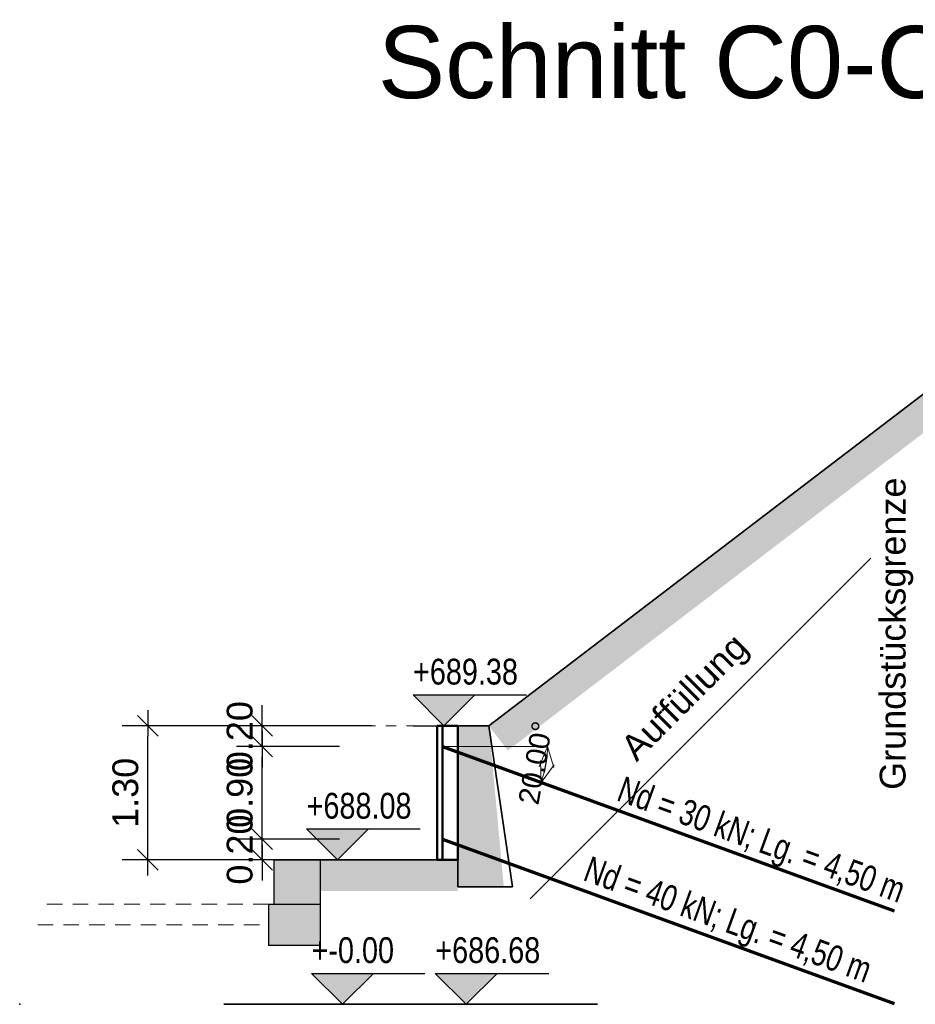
# Model space of a CAD drawing. Header units: metres. Extents: x 0 to 118, y 1 to 83.
# Tile 1 of 36: x 0 to 9, y 7 to 16. Entities that reach past the tile are written whole.
import ezdxf

# ---------------------------------------------------------------- set-up
doc = ezdxf.new("R2010")
doc.units = ezdxf.units.M
for name, pattern in [('DURCHG', [0]), ('GESTR2', [0.25, 0.15, -0.1]), ('PUNKTE', [0.15, 0.05, -0.1])]:
    doc.linetypes.add(name, pattern=pattern)
for name, color, linetype in [('Bestand', 7, 'Continuous'), ('Bodenprofil', 7, 'Continuous'), ('Gel_nde', 7, 'Continuous'), ('GEOMETRIE', 7, 'Continuous'), ('Grundst_cksgrenze', 7, 'Continuous'), ('Landschaftsarchitektur', 7, 'Continuous'), ('MAKET', 7, 'Continuous'), ('N_gel', 7, 'Continuous'), ('Spritzbetonwand', 7, 'Continuous'), ('TEXTE', 7, 'Continuous')]:
    doc.layers.add(name, color=color, linetype=linetype)
doc.styles.add('Arial', font='arial.ttf')
doc.dimstyles.new('ISBPFEIL06E', dxfattribs={"dimtxt": 0.2, "dimasz": 0.1, "dimexe": 0.15, "dimexo": 1.1, "dimgap": 0, "dimtad": 1, "dimzin": 0, "dimdsep": 46, "dimtxsty": 'Arial', "dimblk": 'ID60', "dimblk1": 'ID60', "dimblk2": 'ID60', "dimsah": 1, "dimcen": 0.09, "dimse1": 1, "dimse2": 1, "dimclrd": 7, "dimclre": 7, "dimclrt": 7, "dimazin": 0, "dimtfac": 1, "dimtdec": 4, "dimtix": 1, "dimtmove": 2, "dimatfit": 3, "dimfxl": 1, "dimtvp": 0.005, "dimtolj": 1, "dimtzin": 0, "dimarcsym": 0})
doc.dimstyles.new('ISBSTRICH4E', dxfattribs={"dimtxt": 0.25, "dimasz": 0.1, "dimexe": 0.25, "dimexo": 1, "dimgap": 0.09, "dimtad": 1, "dimzin": 0, "dimdsep": 46, "dimtxsty": 'Arial', "dimblk": 'ID4', "dimblk1": 'ID4', "dimblk2": 'ID4', "dimsah": 1, "dimcen": 0.09, "dimdle": 0.15, "dimclrd": 7, "dimclre": 7, "dimclrt": 7, "dimazin": 0, "dimtfac": 1, "dimtdec": 4, "dimtix": 1, "dimtmove": 2, "dimatfit": 3, "dimfxl": 1, "dimtvp": 0.004, "dimtolj": 1, "dimtzin": 0, "dimarcsym": 0})

# ---------------------------------------------------------------- blocks, each defined once
blk = doc.blocks.new('DIM137')
at = {"layer": 'MAKET', "color": 7, "linetype": 'DURCHG', "lineweight": 25}
for p, q in [((3.2046, 6.8265), (2.9046, 7.1265)), ((2.9046, 7.1265), (4.0046, 7.1265)), ((3.5046, 7.1265), (3.2046, 6.8265)), ((2.9046, 6.8265), (3.5046, 6.8265))]:
    blk.add_line(p, q, dxfattribs=at)
at = {"layer": 'MAKET', "color": 4}
blk.add_point((2.712, 6.8265), dxfattribs=at)
blk = doc.blocks.new('DIM138')
at = {"layer": 'MAKET', "color": 7, "style": 'Arial', "width": 0.8}
blk.add_text('+-0.00', height=0.25, dxfattribs=at).set_placement((2.9046, 7.2265))
blk = doc.blocks.new('DIM139')
at = {"layer": 'MAKET', "color": 7, "linetype": 'DURCHG', "lineweight": 18}
for p, q in [((9.7122, 7.9645), (9.5122, 8.1645)), ((9.5122, 8.1645), (10.3122, 8.1645)), ((9.9122, 8.1645), (9.7122, 7.9645)), ((9.5122, 7.9645), (9.9122, 7.9645))]:
    blk.add_line(p, q, dxfattribs=at)
at = {"layer": 'MAKET', "color": 4}
blk.add_point((5.8036, 7.9645), dxfattribs=at)
blk = doc.blocks.new('ID60')
at = {"color": 7, "linetype": 'DURCHG', "lineweight": 18}
for p, q in [((-2, 0.7), (0, 0)), ((0, 0), (-2, -0.7)), ((0, 0), (-1, 0))]:
    blk.add_line(p, q, dxfattribs=at)
blk = doc.blocks.new('*D146')
at = {"layer": 'Defpoints', "color": 0}
for p in [(4.1743, 9.3265), (5.1932, 9.3265), (5.1657, 9.0915), (5.1318, 8.978)]:
    blk.add_point(p, dxfattribs=at)
at = {"layer": 'N_gel', "color": 7, "lineweight": -2}
blk.add_arc((4.1743, 9.3265), 1.0189, 345.62549, 354.37451, dxfattribs=at)
at = {"layer": 'N_gel', "color": 7, "lineweight": -2, "xscale": 0.1, "yscale": 0.1, "zscale": 0.1}
for p, rotation in [((5.1932, 9.3265), 87.1872558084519), ((5.1318, 8.978), 252.812744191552)]:
    blk.add_blockref('ID60', p, dxfattribs=dict(at, rotation=rotation))
at = {"layer": 'N_gel', "color": 7, "insert": (5.0772, 9.1673), "char_height": 0.2, "attachment_point": 5, "rotation": 80, "style": 'Arial'}
blk.add_mtext('\\A1;20.00%%d', dxfattribs=at)
blk = doc.blocks.new('DIM142')
at = {"layer": 'MAKET', "color": 7, "linetype": 'DURCHG', "lineweight": 25}
for p, q in [((4.4048, 6.8265), (4.1048, 7.1265)), ((4.1048, 7.1265), (5.2048, 7.1265)), ((4.7048, 7.1265), (4.4048, 6.8265)), ((4.1048, 6.8265), (4.7048, 6.8265))]:
    blk.add_line(p, q, dxfattribs=at)
at = {"layer": 'MAKET', "color": 4}
for p in [(9.9417, 12.9765), (4.6244, 9.5265), (3.6597, 8.2265), (0.0745, 6.8265)]:
    blk.add_point(p, dxfattribs=at)
blk = doc.blocks.new('DIM143')
at = {"layer": 'MAKET', "color": 7, "linetype": 'DURCHG', "lineweight": 25}
for p, q in [((3.1566, 8.2265), (2.8566, 8.5265)), ((2.8566, 8.5265), (3.9566, 8.5265)), ((3.4566, 8.5265), (3.1566, 8.2265)), ((2.8566, 8.2265), (3.4566, 8.2265))]:
    blk.add_line(p, q, dxfattribs=at)
at = {"layer": 'MAKET', "color": 7, "style": 'Arial', "width": 0.8}
blk.add_text('+686.68', height=0.25, dxfattribs=at).set_placement((4.1048, 7.2265))
blk = doc.blocks.new('DIM144')
at = {"layer": 'MAKET', "color": 7, "linetype": 'DURCHG', "lineweight": 25}
for p, q in [((4.1887, 9.5265), (3.8887, 9.8265)), ((3.8887, 9.8265), (4.9887, 9.8265)), ((4.4887, 9.8265), (4.1887, 9.5265)), ((3.8887, 9.5265), (4.4887, 9.5265))]:
    blk.add_line(p, q, dxfattribs=at)
at = {"layer": 'MAKET', "color": 7, "style": 'Arial', "width": 0.8}
blk.add_text('+688.08', height=0.25, dxfattribs=at).set_placement((2.8566, 8.6265))
blk = doc.blocks.new('DIM145')
at = {"layer": 'MAKET', "color": 7, "linetype": 'DURCHG', "lineweight": 25}
for p, q in [((9.4696, 12.9765), (9.1696, 13.2765)), ((9.1696, 13.2765), (10.2696, 13.2765)), ((9.7696, 13.2765), (9.4696, 12.9765)), ((9.1696, 12.9765), (9.7696, 12.9765))]:
    blk.add_line(p, q, dxfattribs=at)
at = {"layer": 'MAKET', "color": 7, "style": 'Arial', "width": 0.8}
blk.add_text('+689.38', height=0.25, dxfattribs=at).set_placement((3.8887, 9.9265))
blk = doc.blocks.new('ID4')
at = {"color": 7, "linetype": 'DURCHG', "lineweight": 25}
for p, q in [((-1, -1), (1, 1)), ((1.5, 0), (-1, 0))]:
    blk.add_line(p, q, dxfattribs=at)
blk = doc.blocks.new('*D164')
at = {"layer": 'Defpoints', "color": 0}
for p in [(2.4268, 9.5265), (4.1887, 9.5265), (4.1743, 9.3265)]:
    blk.add_point(p, dxfattribs=at)
at = {"layer": 'MAKET', "color": 7, "lineweight": -2}
for p, q in [((2.4268, 9.6265), (2.4268, 9.7265)), ((3.1887, 9.5265), (2.1768, 9.5265)), ((2.4268, 9.3265), (2.4268, 9.5265)), ((3.1743, 9.3265), (2.1768, 9.3265)), ((2.4268, 9.2265), (2.4268, 9.1265))]:
    blk.add_line(p, q, dxfattribs=at)
at = {"layer": 'MAKET', "color": 7, "lineweight": -2, "xscale": 0.1, "yscale": 0.1, "zscale": 0.1}
for p, rotation in [((2.4268, 9.5265), 270), ((2.4268, 9.3265), 90)]:
    blk.add_blockref('ID4', p, dxfattribs=dict(at, rotation=rotation))
at = {"layer": 'MAKET', "color": 7, "insert": (2.2091, 9.4265), "char_height": 0.25, "attachment_point": 5, "rotation": 90, "style": 'Arial'}
blk.add_mtext('\\A1;0.20', dxfattribs=at)
blk = doc.blocks.new('*D165')
at = {"layer": 'Defpoints', "color": 0}
for p in [(2.4268, 9.3265), (4.1743, 9.3265), (4.1743, 8.4265)]:
    blk.add_point(p, dxfattribs=at)
at = {"layer": 'MAKET', "color": 7, "lineweight": -2}
for p, q in [((3.1743, 9.3265), (2.1768, 9.3265)), ((2.4268, 8.5265), (2.4268, 9.2265)), ((3.1743, 8.4265), (2.1768, 8.4265))]:
    blk.add_line(p, q, dxfattribs=at)
at = {"layer": 'MAKET', "color": 7, "lineweight": -2, "xscale": 0.1, "yscale": 0.1, "zscale": 0.1}
for p, rotation in [((2.4268, 9.3265), 90), ((2.4268, 8.4265), 270)]:
    blk.add_blockref('ID4', p, dxfattribs=dict(at, rotation=rotation))
at = {"layer": 'MAKET', "color": 7, "insert": (2.2091, 8.8765), "char_height": 0.25, "attachment_point": 5, "rotation": 90, "style": 'Arial'}
blk.add_mtext('\\A1;0.90', dxfattribs=at)
blk = doc.blocks.new('*D166')
at = {"layer": 'Defpoints', "color": 0}
for p in [(2.4268, 8.4265), (4.1743, 8.4265), (4.1243, 8.2265)]:
    blk.add_point(p, dxfattribs=at)
at = {"layer": 'MAKET', "color": 7, "lineweight": -2}
for p, q in [((2.4268, 8.5265), (2.4268, 8.6265)), ((3.1743, 8.4265), (2.1768, 8.4265)), ((2.4268, 8.2265), (2.4268, 8.4265)), ((3.1243, 8.2265), (2.1768, 8.2265)), ((2.4268, 8.1265), (2.4268, 8.0265))]:
    blk.add_line(p, q, dxfattribs=at)
at = {"layer": 'MAKET', "color": 7, "lineweight": -2, "xscale": 0.1, "yscale": 0.1, "zscale": 0.1}
for p, rotation in [((2.4268, 8.4265), 270), ((2.4268, 8.2265), 90)]:
    blk.add_blockref('ID4', p, dxfattribs=dict(at, rotation=rotation))
at = {"layer": 'MAKET', "color": 7, "insert": (2.2091, 8.3265), "char_height": 0.25, "attachment_point": 5, "rotation": 90, "style": 'Arial'}
blk.add_mtext('\\A1;0.20', dxfattribs=at)
blk = doc.blocks.new('*D167')
at = {"layer": 'Defpoints', "color": 0}
for p in [(1.318, 9.5265), (4.4887, 9.5265), (4.1243, 8.2265)]:
    blk.add_point(p, dxfattribs=at)
at = {"layer": 'MAKET', "color": 7, "lineweight": -2}
for p, q in [((3.4887, 9.5265), (1.068, 9.5265)), ((1.318, 8.3265), (1.318, 9.4265)), ((3.1243, 8.2265), (1.068, 8.2265))]:
    blk.add_line(p, q, dxfattribs=at)
at = {"layer": 'MAKET', "color": 7, "lineweight": -2, "xscale": 0.1, "yscale": 0.1, "zscale": 0.1}
for p, rotation in [((1.318, 9.5265), 90), ((1.318, 8.2265), 270)]:
    blk.add_blockref('ID4', p, dxfattribs=dict(at, rotation=rotation))
at = {"layer": 'MAKET', "color": 7, "insert": (1.1003, 8.8765), "char_height": 0.25, "attachment_point": 5, "rotation": 90, "style": 'Arial'}
blk.add_mtext('\\A1;1.30', dxfattribs=at)

msp = doc.modelspace()

# ---------------------------------------------------------------- hatches: boundary and pattern name
at = {"layer": 'Bestand'}
for color, points in [(7, [(4.3243, 9.5265), (4.3243, 7.9665), (4.769, 7.9665), (4.6244, 9.5265), (4.3243, 9.5265)]), (180, [(2.5386, 7.7965), (2.995, 7.7965), (2.995, 8.2265), (2.5386, 8.2265)]), (180, [(2.4886, 7.3965), (2.9886, 7.3965), (2.9886, 7.7965), (2.4886, 7.7965)])]:
    msp.add_hatch(color=color, dxfattribs=at).paths.add_polyline_path(points)
at = {"layer": 'Gel_nde'}
for points in [[(4.6244, 9.5265), (5.1219, 9.5265), (9.324, 12.7365), (8.8265, 12.7365)], [(4.8077, 9.2865), (5.1219, 9.5265), (4.6244, 9.5265)], [(2.995, 7.9245), (4.3219, 7.9245), (4.3219, 8.2265), (2.995, 8.2265)]]:
    msp.add_hatch(color=7, dxfattribs=at).paths.add_polyline_path(points)
at = {"layer": 'MAKET'}
for points in [[(4.1887, 9.5265), (4.4887, 9.8265), (3.8887, 9.8265)], [(3.1566, 8.2265), (3.4566, 8.5265), (2.8566, 8.5265)], [(3.2046, 6.8265), (3.5046, 7.1265), (2.9046, 7.1265)], [(4.4048, 6.8265), (4.7048, 7.1265), (4.1048, 7.1265)]]:
    msp.add_hatch(color=7, dxfattribs=at).paths.add_polyline_path(points)

# ---------------------------------------------------------------- linework, layer by layer
at = {"layer": 'Bestand', "color": 7, "linetype": 'DURCHG', "lineweight": 35}
for p, q in [((4.3243, 7.9665), (4.3243, 9.5265)), ((4.3243, 9.5265), (4.6243, 9.5265)), ((4.6244, 9.5265), (4.8522, 7.9665)), ((4.3243, 7.9665), (4.8522, 7.9665))]:
    msp.add_line(p, q, dxfattribs=at)
at = {"layer": 'Bestand', "color": 180, "linetype": 'DURCHG', "lineweight": 25}
for p, q in [((2.5386, 8.2265), (2.5386, 7.7965)), ((2.5386, 8.2265), (2.9886, 8.2265)), ((2.9886, 8.2265), (2.9886, 7.3965)), ((2.4886, 7.7965), (2.4886, 7.3965)), ((2.4886, 7.7965), (2.9886, 7.7965)), ((2.9886, 7.3965), (2.4886, 7.3965))]:
    msp.add_line(p, q, dxfattribs=at)
at = {"layer": 'Bestand', "color": 8, "linetype": 'GESTR2', "lineweight": 9}
for p, q in [((2.4886, 7.7965), (0.2491, 7.7965)), ((0.2491, 7.5965), (2.4886, 7.5965))]:
    msp.add_line(p, q, dxfattribs=at)
at = {"layer": 'Bodenprofil', "color": 84, "linetype": 'DURCHG', "lineweight": 25}
msp.add_line((5.026, 7.8486), (8.3293, 11.1519), dxfattribs=at)
at = {"layer": 'Gel_nde', "color": 7, "linetype": 'DURCHG', "lineweight": 35}
for p, q in [((9.1407, 12.9765), (4.6244, 9.5265)), ((2.995, 8.2265), (4.3243, 8.2265))]:
    msp.add_line(p, q, dxfattribs=at)
at = {"layer": 'GEOMETRIE', "color": 7, "linetype": 'PUNKTE', "lineweight": 18}
msp.add_line((4.1243, 9.5265), (2.9268, 9.5265), dxfattribs=at)
at = {"layer": 'Landschaftsarchitektur', "color": 7, "linetype": 'DURCHG', "lineweight": 35}
msp.add_line((5.6774, 6.8265), (2.0555, 6.8265), dxfattribs=at)
at = {"layer": 'N_gel', "color": 7, "linetype": 'DURCHG', "lineweight": 18}
msp.add_line((5.1932, 9.3265), (4.1743, 9.3265), dxfattribs=at)
at = {"layer": 'N_gel', "color": 7, "linetype": 'DURCHG', "lineweight": 70}
for p, q in [((4.1743, 9.3265), (8.5529, 7.7328)), ((4.1743, 8.4265), (8.5529, 6.8328))]:
    msp.add_line(p, q, dxfattribs=at)
at = {"layer": 'Spritzbetonwand', "color": 140, "linetype": 'DURCHG', "lineweight": 50}
for p, q in [((4.1243, 9.5265), (4.3243, 9.5265)), ((4.1243, 8.2265), (4.1243, 9.5265)), ((4.1743, 8.2265), (4.1743, 9.5265)), ((4.3243, 8.2265), (4.3243, 9.5265)), ((4.1243, 8.2265), (4.3243, 8.2265))]:
    msp.add_line(p, q, dxfattribs=at)

# ---------------------------------------------------------------- block references
for name in ['DIM145', 'DIM142', 'DIM144', 'DIM143', 'DIM139', 'DIM138', 'DIM137']:
    msp.add_blockref(name, (0, 0))

# ---------------------------------------------------------------- texts
at = {"layer": 'Bodenprofil', "color": 84, "style": 'Arial'}
msp.add_text('Auffüllung', height=0.25, rotation=45, dxfattribs=at).set_placement((6.0566, 9.1698))
at = {"layer": 'Grundst_cksgrenze', "color": 89, "style": 'Arial'}
msp.add_text('Grundstücksgrenze', height=0.25, rotation=90, dxfattribs=at).set_placement((8.6646, 8.9055))
at = {"layer": 'N_gel', "color": 7, "style": 'Arial', "width": 0.75}
for s, p in [('Nd = 30 kN; Lg. = 4,50 m', (5.8507, 8.8081)), ('Nd = 40 kN; Lg. = 4,50 m', (5.5259, 8.0334))]:
    msp.add_text(s, height=0.25, rotation=340, dxfattribs=at).set_placement(p)
at = {"layer": 'TEXTE', "color": 7, "style": 'Arial'}
msp.add_text('Schnitt C0-C0 - M = 1:100', height=0.7, dxfattribs=at).set_placement((3.548, 15.6117))

# ---------------------------------------------------------------- dimensions: what is measured, and where the dimension line sits
at = {"layer": 'MAKET'}
for base, p1, p2, picture, middle in [((2.4268, 9.5265), (4.1743, 9.3265), (4.1887, 9.5265), '*D164', (2.2091, 9.4265)), ((1.318, 9.5265), (4.1243, 8.2265), (4.4887, 9.5265), '*D167', (1.1003, 8.8765)), ((2.4268, 9.3265), (4.1743, 8.4265), (4.1743, 9.3265), '*D165', (2.2091, 8.8765)), ((2.4268, 8.4265), (4.1243, 8.2265), (4.1743, 8.4265), '*D166', (2.2091, 8.3265))]:
    dim = msp.add_linear_dim(base=base, p1=p1, p2=p2, angle=90, dimstyle='ISBSTRICH4E', override={"dimasz": 0.1}, dxfattribs=at)
    dim.commit()
    dim.dimension.update_dxf_attribs({"geometry": picture, "text_midpoint": middle})
at = {"layer": 'N_gel'}
dim = msp.add_angular_dim_3p(base=(5.1657, 9.0915), center=(4.1743, 9.3265), p1=(5.1318, 8.978), p2=(5.1932, 9.3265), dimstyle='ISBPFEIL06E', override={"dimasz": 0.1}, dxfattribs=at)
dim.commit()
dim.dimension.update_dxf_attribs({"geometry": '*D146', "text_midpoint": (5.0772, 9.1673)})

doc.saveas('drawing.dxf')
